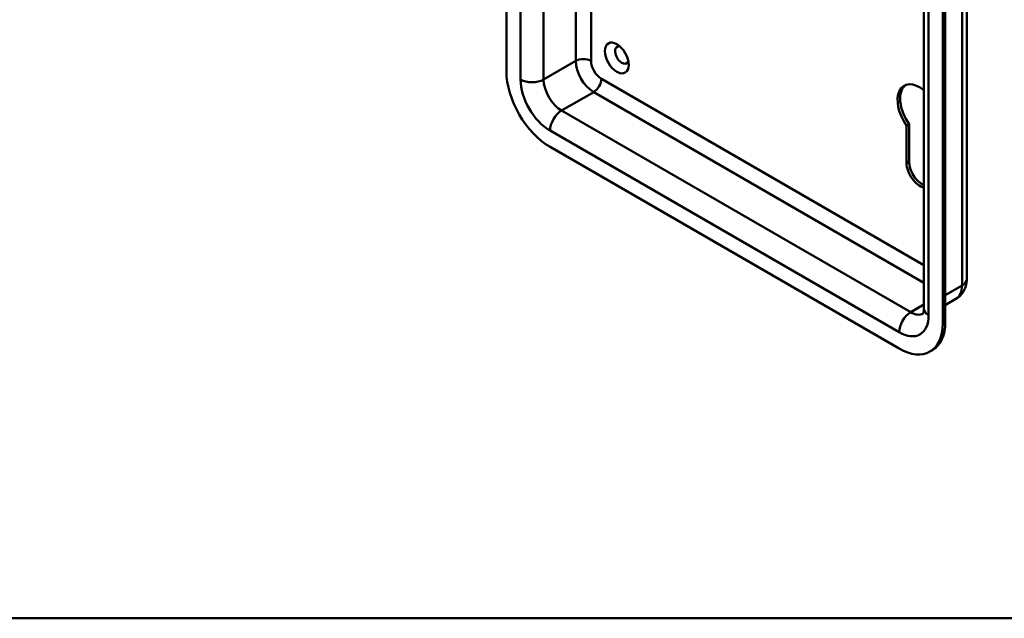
# Model space of a CAD drawing. Header units: millimetres. Extents: x 20 to 833, y 20 to 574.
# Tile 1 of 5: x 129 to 237, y 20 to 86. Entities that reach past the tile are written whole.
import ezdxf

# ---------------------------------------------------------------- set-up
doc = ezdxf.new("R2010")
doc.units = ezdxf.units.MM
doc.header["$LTSCALE"] = 2
for name, color, linetype, lineweight in [('Sichtbare Kanten(DIN)', 7, 'Continuous', 50), ('Sichtbare tangentiale Kanten(DIN)', 7, 'Continuous', 50), ('Skizziergeometrie(DIN)', 7, 'Continuous', 50)]:
    doc.layers.add(name, color=color, linetype=linetype, lineweight=lineweight)

# ---------------------------------------------------------------- blocks, each defined once
blk = doc.blocks.new('Ränder Standardrahmen')
at = {"layer": 'Skizziergeometrie(DIN)', "flags": 128}
blk.add_lwpolyline([(10, 10), (10, 287), (410, 287), (410, 10), (10, 10)], dxfattribs=at)

msp = doc.modelspace()

# ---------------------------------------------------------------- linework, layer by layer
at = {"layer": 'Sichtbare Kanten(DIN)'}
for p, q in [((182.135, 147.52), (182.135, 80.241)), ((232.866, 124.658), (232.866, 57.379)), ((228.135, 121.392), (228.135, 54.113)), ((230.218, 52.48), (230.218, 119.759)), ((230.501, 52.643), (230.501, 119.923)), ((226.23, 74.24), (226.513, 74.403)), ((226.23, 70.133), (226.23, 74.24)), ((226.513, 74.403), (226.513, 70.296)), ((186.943, 71.913), (225.409, 49.704)), ((231.676, 55.179), (230.501, 54.501)), ((228.809, 49.367), (229.092, 49.531))]:
    msp.add_line(p, q, dxfattribs=at)
msp.add_ellipse((194.297, 81.711), major_axis=(-0.93, 1.611), ratio=0.5773503, dxfattribs=at)
for centre, major_axis, start_param, end_param in [((194.862, 82.037), (-0.53, 0.918), 5.8272815, 9.8806818), ((186.943, 77.465), (3.4, -5.889), 3.9269908, 5.4977871), ((227.672, 75.669), (-1.72, 2.979), 5.3063835, 8.0045714), ((227.955, 75.832), (-1.72, 2.979), 0.0823146, 1.7213861), ((227.672, 69.3), (-1.02, 1.767), 0.7853982, 2.68276), ((227.955, 69.463), (1.02, -1.767), 3.9269908, 5.6228262), ((225.409, 55.256), (3.4, -5.889), 5.4977871, 7.0685835), ((225.692, 55.419), (3.4, -5.889), 0, 0.7853982)]:
    msp.add_ellipse(centre, major_axis=major_axis, ratio=0.5773503, start_param=start_param, end_param=end_param, dxfattribs=at)
for points, knots in [([(232.866, 57.379), (232.866, 57.238), (232.857, 57.092), (232.812, 56.792), (232.777, 56.638), (232.671, 56.323), (232.601, 56.163), (232.414, 55.848), (232.297, 55.693), (232.018, 55.41), (231.854, 55.282), (231.676, 55.179)], [6.28318531, 6.28318531, 6.28318531, 6.28318531, 6.44026494, 6.44026494, 6.59734457, 6.59734457, 6.75442421, 6.75442421, 6.91150384, 6.91150384, 7.06858347, 7.06858347, 7.06858347, 7.06858347]), ([(228.135, 54.113), (228.135, 53.998), (228.127, 53.897), (228.102, 53.73), (228.085, 53.665), (228.054, 53.571), (228.039, 53.542), (228.028, 53.524), (228.026, 53.521), (228.026, 53.521)], [0, 0, 0, 0, 0.15707963, 0.15707963, 0.31415927, 0.31415927, 0.4712389, 0.4712389, 0.54560133, 0.54560133, 0.54560133, 0.54560133])]:
    msp.add_open_spline(points, degree=3, knots=knots, dxfattribs=at)
at = {"layer": 'Sichtbare tangentiale Kanten(DIN)'}
for p, q in [((183.69, 146.622), (183.69, 79.343)), ((232.339, 123.924), (232.339, 56.644)), ((228.662, 53.378), (228.662, 120.658)), ((186.236, 79.343), (186.236, 106.79)), ((189.771, 104.601), (189.771, 81.384)), ((191.468, 81.384), (191.468, 103.621)), ((189.771, 81.384), (186.236, 79.343)), ((228.135, 58.908), (192.6, 79.424)), ((191.751, 77.955), (188.216, 75.914)), ((191.751, 77.955), (228.135, 56.949)), ((226.682, 53.705), (188.216, 75.914)), ((186.943, 73.709), (225.409, 51.5)), ((226.23, 70.133), (226.513, 70.296)), ((232.339, 56.644), (230.501, 55.583)), ((228.135, 54.544), (226.682, 53.705)), ((230.218, 52.48), (230.501, 52.643))]:
    msp.add_line(p, q, dxfattribs=at)
for centre, major_axis, start_param, end_param in [((190.62, 80.894), (1.2, 0), 0.7853982, 2.3561945), ((191.751, 80.241), (1.4, -2.425), 3.9269908, 5.4977871), ((192.6, 80.731), (-0.8, 1.386), 0.7853982, 2.3561945), ((186.943, 77.465), (2.3, -3.984), 3.9269908, 5.4977871), ((184.963, 80.078), (1.8, 0), 3.9269908, 5.4977871), ((188.216, 78.2), (-1.4, 2.425), 0.7853982, 2.3561945), ((191.751, 78.935), (0.6, 1.039), 3.9269908, 5.4977871), ((188.216, 74.444), (0.9, 1.559), 0.7853982, 2.3561945), ((230.076, 57.951), (1.6, -2.771), 0, 0.7853982), ((231.066, 57.379), (1.8, 0), 5.4977871, 6.2831853), ((226.682, 52.235), (0.9, 1.559), 0.7853982, 2.3561945), ((225.409, 55.256), (2.3, -3.984), 5.4977871, 7.0685835), ((226.682, 55.991), (1.4, -2.425), 5.4977871, 6.2524685), ((229.935, 54.113), (-1.8, 0), 0, 0.7853982)]:
    msp.add_ellipse(centre, major_axis=major_axis, ratio=0.5773503, start_param=start_param, end_param=end_param, dxfattribs=at)

# ---------------------------------------------------------------- block references
at = {"xscale": 2, "yscale": 2, "zscale": 2}
msp.add_blockref('Ränder Standardrahmen', (0, 0), dxfattribs=at)

doc.saveas('drawing.dxf')
